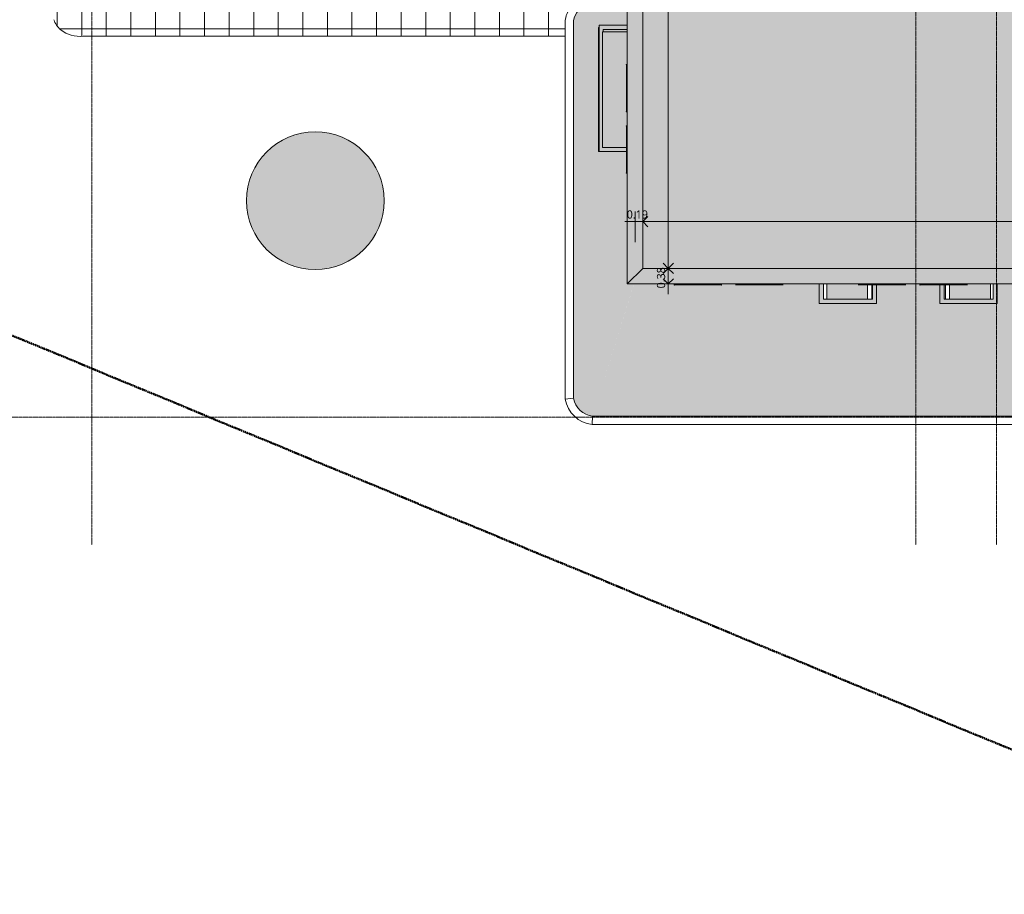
# Model space of a CAD drawing. Header units: millimetres. Extents: x -59616 to 35213, y -20402 to 53287.
# Tile 2 of 256: x -36055 to -12011, y -18022 to 3344. Entities that reach past the tile are written whole.
import ezdxf

# ---------------------------------------------------------------- set-up
doc = ezdxf.new("R2010")
doc.units = ezdxf.units.MM
doc.linetypes.add('Double tiret', pattern=[42.8625, 15.875, -4.7625, 6.35, -4.7625, 6.35, -4.7625])
doc.linetypes.add('Ligne de quadrillage', pattern=[22.225, 12.7, -3.175, 3.175, -3.175])
for name, color, linetype, lineweight in [('A-ANNO-DIMS', 211, 'Continuous', 9), ('A-ANNO-DIMS-100', 211, 'Continuous', 9), ('A-FLOR', 192, 'Continuous', 9), ('A-FLOR-PATT', 8, 'Continuous', 9), ('A-GENM', 13, 'Continuous', 9), ('A-GLAZ', 151, 'Continuous', 9), ('A-GLAZ-SILL', 1, 'Continuous', 9), ('A-WALL', 113, 'Continuous', 9), ('C-PROP-LINE', 91, 'Double tiret', 25), ('S-GRID', 1, 'Continuous', 9)]:
    doc.layers.add(name, color=color, linetype=linetype, lineweight=lineweight)
doc.styles.add('Trebuchet MS_B', font='txt', dxfattribs={"height": 200})
doc.dimstyles.new('Cotes_linéaires_rouge_2mm_1', dxfattribs={"dimscale": 304.8, "dimtxt": 206.190181, "dimasz": 0.410105, "dimexe": 0.82021, "dimexo": 0.0625, "dimgap": 0.065617, "dimtad": 1, "dimlfac": 0.001, "dimrnd": 0.01, "dimzin": 0, "dimdsep": 46, "dimtxsty": 'Trebuchet MS_B', "dimblk1": 'OPEN30', "dimblk2": 'OPEN30', "dimsah": 1, "dimcen": 0.09, "dimdle": 0.82021, "dimazin": 0, "dimtfac": 1, "dimtdec": 4, "dimtix": 1, "dimtmove": 0, "dimatfit": 3, "dimfxl": 1.64042, "dimfxlon": 1, "dimtvp": 1, "dimtolj": 1, "dimtzin": 0, "dimarcsym": 2})
doc.dimstyles.new('Cotes_linéaires_rouge_2mm_2', dxfattribs={"dimscale": 304.8, "dimtxt": 206.190181, "dimasz": 0, "dimexe": 0.82021, "dimexo": 0.0625, "dimgap": 0.065617, "dimtad": 1, "dimlfac": 0.001, "dimrnd": 0.01, "dimzin": 0, "dimdsep": 46, "dimtxsty": 'Trebuchet MS_B', "dimblk1": 'OPEN30', "dimblk2": 'NONE', "dimsah": 1, "dimcen": 0.09, "dimdle": 0.82021, "dimazin": 0, "dimtfac": 1, "dimtdec": 4, "dimtix": 1, "dimtmove": 0, "dimatfit": 3, "dimfxl": 1.64042, "dimfxlon": 1, "dimtvp": 1, "dimtolj": 1, "dimtzin": 0, "dimarcsym": 2})

# ---------------------------------------------------------------- blocks, each defined once
blk = doc.blocks.new('Fenêtre type 1 - 115 x 155 cm-1516674-Niveau Toiture')
at = {"layer": 'A-GLAZ-SILL'}
for p, q in [((-573, 167), (-575, 167)), ((-575, 152), (-575, 167)), ((-575, 167), (-573, 167)), ((-575, 140), (-575, 152)), ((-573, 167), (-573, 152)), ((573, 157), (-573, 157)), ((-573, 152), (-573, 140)), ((575, 167), (573, 167)), ((573, 167), (575, 167)), ((573, 152), (573, 167)), ((573, 153), (573, 157)), ((573, 140), (573, 152)), ((575, 167), (575, 152)), ((575, 152), (575, 140))]:
    blk.add_line(p, q, dxfattribs=at)
blk = doc.blocks.new('Modèles génériques 3 - Modèles génériques 3-1354348-Niveau Toiture')
at = {"layer": 'A-GENM'}
h = blk.add_hatch(color=256, dxfattribs=at)
h.paths.add_polyline_path([(3587, -15348), (3587, -15129), (3129, -15129), (3129, -15229), (3487, -15229), (3487, -16429), (3112, -16429), (3112, -16530), (3587, -16530), (3587, -16348)])
h.paths.add_polyline_path([(3587, -12183), (3112, -12183), (3112, -12283), (3487, -12283), (3487, -13483), (3129, -13483), (3129, -13583), (3587, -13583), (3587, -12567)])
for points in [[(-127, -21908), (-127, -21238), (-224, -21238), (-224, -21821), (-3049, -21821), (-3049, -21808), (-3107, -21808), (-3107, -21221), (-3208, -21221), (-3208, -21908), (-1255, -21908)], [(-3049, -21808), (-3049, -21221), (-3107, -21221), (-3107, -21808)]]:
    blk.add_hatch(color=256, dxfattribs=at).paths.add_polyline_path(points)
for p, q in [((3587, -12183), (3112, -12183)), ((3587, -13583), (3587, -12183)), ((3112, -12283), (3487, -12283)), ((3487, -12283), (3487, -12348)), ((3487, -13348), (3487, -13483)), ((3487, -13483), (3129, -13483)), ((3129, -13583), (3587, -13583)), ((3587, -15129), (3129, -15129)), ((3587, -16530), (3587, -15129)), ((3129, -15229), (3487, -15229)), ((3487, -15229), (3487, -15348)), ((3487, -16348), (3487, -16429)), ((3487, -16429), (3112, -16429)), ((3112, -16530), (3587, -16530)), ((-3208, -21221), (-3208, -21908)), ((-3107, -21808), (-3107, -21221)), ((-127, -21908), (-127, -21238)), ((-3049, -21808), (-3107, -21808)), ((-3208, -21908), (-127, -21908))]:
    blk.add_line(p, q, dxfattribs=at)
blk = doc.blocks.new('accortère2 - accortère-1436305-Niveau Toiture')
at = {"layer": 'A-GENM'}
for points in [[(3112, 10836), (2732, 10456), (2732, -20841), (3112, -21221), (3112, 10456)], [(3112, -21221), (2732, -20841), (-25479, -20841), (-25859, -21221), (2732, -21221)]]:
    blk.add_hatch(color=9, dxfattribs=at).paths.add_polyline_path(points)
for p, q in [((3112, 10836), (3112, -21221)), ((2732, 10456), (2732, -20841)), ((2732, -20841), (-25479, -20841)), ((3112, -21221), (2732, -20841)), ((3112, -21221), (-25859, -21221))]:
    blk.add_line(p, q, dxfattribs=at)
blk = doc.blocks.new('Family - ___-384955-Niveau Toiture')
at = {"layer": 'C-PROP-LINE', "color": 10, "lineweight": 50}
blk.add_line((18022, -3301), (3090, -39329), dxfattribs=at)
blk = doc.blocks.new('DIMBLOCK2-Niveau Toiture')
at = {"layer": 'A-ANNO-DIMS-100'}
for p, q in [((-20841, -2090), (-20841, -1340)), ((10456, -2090), (10456, -1340)), ((10456, -1590), (-20841, -1590)), ((-20841, -1590), (-20841, -2090)), ((10456, -1590), (10456, -2090))]:
    blk.add_line(p, q, dxfattribs=at)
at = {"layer": 'A-ANNO-DIMS-100', "lineweight": 25}
for p, q in [((-20841, -1590), (-20716, -1465)), ((-20841, -1590), (-20716, -1715)), ((10456, -1590), (10331, -1465)), ((10456, -1590), (10331, -1715)), ((10456, -1590), (10581, -1465)), ((10456, -1590), (10581, -1715))]:
    blk.add_line(p, q, dxfattribs=at)
at = {"layer": 'A-ANNO-DIMS-100', "color": 0, "insert": (-5572, -1314), "char_height": 200, "width": 910.03, "attachment_point": 1, "line_spacing_factor": 1.048425, "style": 'Trebuchet MS_B'}
blk.add_mtext('31.30', dxfattribs=at)
blk = doc.blocks.new('_Open30')
at = {"color": 0, "linetype": 'ByBlock', "lineweight": -2}
for p, q in [((-1, 0.27), (0, 0)), ((0, 0), (-1, -0.27)), ((0, 0), (-1, 0))]:
    blk.add_line(p, q, dxfattribs=at)
blk = doc.blocks.new('DIMBLOCK3-Niveau Toiture')
at = {"layer": 'A-ANNO-DIMS-100'}
for p, q in [((-21026, -2090), (-21026, -1340)), ((-20841, -2090), (-20841, -1340)), ((-20841, -1590), (-21276, -1590)), ((-21026, -1590), (-21026, -2090)), ((-20841, -1590), (-20841, -2090))]:
    blk.add_line(p, q, dxfattribs=at)
at = {"layer": 'A-ANNO-DIMS-100', "lineweight": 25}
for q in [(-20716, -1465), (-20716, -1715)]:
    blk.add_line((-20841, -1590), q, dxfattribs=at)
at = {"layer": 'A-ANNO-DIMS-100', "color": 0, "insert": (-21231, -1314), "char_height": 200, "width": 712.93, "attachment_point": 1, "line_spacing_factor": 1.048425, "style": 'Trebuchet MS_B'}
blk.add_mtext('0.19', dxfattribs=at)
blk = doc.blocks.new('_None')
blk = doc.blocks.new('DIMBLOCK17-Niveau Toiture')
at = {"layer": 'A-ANNO-DIMS-100', "lineweight": 25}
for p, q in [((-20218, 25479), (-20343, 25604)), ((-20218, 25479), (-20093, 25604)), ((-20218, 25479), (-20343, 25354)), ((-20218, 25479), (-20093, 25354)), ((-20218, -2732), (-20343, -2607)), ((-20218, -2732), (-20093, -2607)), ((-20218, -2732), (-20343, -2857)), ((-20218, -2732), (-20093, -2857))]:
    blk.add_line(p, q, dxfattribs=at)
at = {"layer": 'A-ANNO-DIMS-100'}
for p, q in [((-19718, 25479), (-20468, 25479)), ((-20218, 25479), (-20218, -2732)), ((-20218, 25479), (-19718, 25479)), ((-19718, -2732), (-20468, -2732)), ((-20218, -2732), (-19718, -2732))]:
    blk.add_line(p, q, dxfattribs=at)
at = {"layer": 'A-ANNO-DIMS-100', "color": 0, "insert": (-20494, 10994), "char_height": 200, "width": 910.03, "attachment_point": 1, "rotation": 90, "line_spacing_factor": 1.048425, "style": 'Trebuchet MS_B'}
blk.add_mtext('28.21', dxfattribs=at)
blk = doc.blocks.new('DIMBLOCK18-Niveau Toiture')
at = {"layer": 'A-ANNO-DIMS-100', "lineweight": 25}
for p, q in [((-20218, -2732), (-20343, -2607)), ((-20218, -2732), (-20093, -2607)), ((-20218, -2732), (-20343, -2857)), ((-20218, -2732), (-20093, -2857)), ((-20218, -3112), (-20343, -2987)), ((-20218, -3112), (-20093, -2987))]:
    blk.add_line(p, q, dxfattribs=at)
at = {"layer": 'A-ANNO-DIMS-100'}
for p, q in [((-19718, -2732), (-20468, -2732)), ((-20218, -2732), (-20218, -3362)), ((-20218, -2732), (-19718, -2732)), ((-19718, -3112), (-20468, -3112)), ((-20218, -3112), (-19718, -3112))]:
    blk.add_line(p, q, dxfattribs=at)
at = {"layer": 'A-ANNO-DIMS-100', "color": 0, "insert": (-20494, -3220), "char_height": 200, "width": 712.93, "attachment_point": 1, "rotation": 90, "line_spacing_factor": 1.048425, "style": 'Trebuchet MS_B'}
blk.add_mtext('0.38', dxfattribs=at)

msp = doc.modelspace()

# ---------------------------------------------------------------- hatches: boundary and pattern name
at = {"layer": 'A-FLOR-PATT'}
h = msp.add_hatch(dxfattribs=at)
h.set_pattern_fill('FP_7', color=256, style=0, pattern_type=2)
h.set_pattern_definition([(270, (-38141.15, 15723.1), (600, 4e-14), []), (0, (-38141.15, 15723.1), (0, 600), [])])
h.paths.add_polyline_path([(-34591.818, 2935.229), (-34509.054, 2940.527), (-22732.874, 2940.527), (-22732.874, 3333.419), (-22713.431, 3421.196), (-22681.78, 3509.46), (-22643.549, 3586.512), (-22594.136, 3661.621), (-22531.124, 3735.948), (-27561.928, 3735.948), (-27561.928, 3705.948), (-34549.054, 3706.094), (-34549.054, 4581.086), (-34554.054, 4581.086), (-34554.054, 5711.086), (-34549.054, 5711.086), (-34549.054, 15982.67), (-34519.054, 15982.67), (-34519.054, 17802.67), (-34549.054, 17802.67), (-34549.054, 27858.097), (-34519.054, 27858.097), (-34519.054, 28813.097), (-38559.054, 28813.097), (-38559.054, 28783.097), (-39252.912, 28783.097), (-39252.912, 28823.097), (-39267.912, 28823.097), (-39267.912, 28783.097), (-41252.054, 28783.097), (-41252.054, 28823.097), (-41267.054, 28823.097), (-41267.054, 28783.097), (-43152.912, 28783.097), (-43152.912, 28823.097), (-43167.912, 28823.097), (-43167.912, 28783.097), (-45152.054, 28783.097), (-45152.054, 28823.097), (-45167.054, 28823.097), (-45167.054, 28783.097), (-47110.412, 28783.097), (-47110.412, 28823.097), (-47125.412, 28823.097), (-47125.412, 28783.097), (-49109.554, 28783.097), (-49109.554, 28823.097), (-49124.554, 28823.097), (-49124.554, 28783.097), (-53741.152, 28783.097), (-53741.152, 27723.097), (-35334.555, 27723.097), (-35334.509, 12237.292), (-35318.198, 3843.138), (-35312.849, 3715.303), (-35294.913, 3588.619), (-35264.565, 3464.323), (-35222.103, 3343.627), (-35193.39, 3273.71), (-35154.781, 3208.731), (-35107.104, 3150.082), (-35051.379, 3099.018), (-34984.493, 3049.986), (-34912.378, 3009.031), (-34836.004, 2976.704), (-34756.401, 2953.44), (-34674.639, 2939.553)])
h = msp.add_hatch(dxfattribs=at)
h.set_pattern_fill('FP_1', color=256, style=0, pattern_type=2)
h.set_pattern_definition([(228.013, (-1618.817, 26787.36), (-4063.98296, -4572.014467), [68.344, -6766.097]), (184.97, (-1664.537, 26736.56), (6095.998235, 508.027554), [117.281, -11610.81]), (132.51, (-1781.377, 26726.4), (5079.95691, -5588.039916), [82.696, -8186.944]), (267.274, (-1979.497, 26599.4), (507.94474, 10160.002387), [106.801, -10573.287]), (292.834, (-1984.577, 26492.72), (-2540.036433, 6095.984792), [104.727, -10367.961]), (357.274, (-1943.937, 26396.2), (-10160.002387, 507.94474), [106.801, -10573.287]), (37.694, (-1837.257, 26391.119), (-6604.021272, -5079.971602), [141.239, -13982.623]), (72.255, (-1725.497, 26477.479), (3556.064373, 11175.979774), [133.344, -13201.051]), (121.43, (-1684.857, 26604.48), (-4064.050451, 6603.968875), [107.163, -10609.109]), (175.236, (-1740.737, 26695.92), (5587.99703, -508.03486), [122.343, -5994.788]), (222.397, (-1862.657, 26706.079), (-6096.042793, -5587.9536466), [158.216, -15663.355]), (138.814, (-1476.577, 26594.32), (-3555.99644, 3048.00451), [54.001, -5346.113]), (171.469, (-1517.217, 26629.88), (6603.995273, -1016.026947), [102.736, -10170.928]), (225, (-1618.8, 26645.12), (6e-14, -507.9997), [71.842, -646.578]), (203.199, (-1654.38, 26706.08), (2539.99304, 1016.01901), [38.688, -3830.124]), (291.801, (-1689.94, 26690.84), (-507.98935, 1524.0036), [54.713, -2680.951]), (30.964, (-1669.62, 26640.04), (1523.9959, 1016.00628), [88.864, -2873.26]), (161.565, (-1593.42, 26685.76), (1015.9995, -508.0012), [64.257, -1542.18]), (16.389, (-1984.577, 26690.84), (5080.014183, 1523.951934), [90.018, -8911.765]), (70.346, (-1898.217, 26716.24), (-2032.017584, -5587.994288), [75.52, -7476.443]), (293.199, (-1593.42, 26787.36), (-1016.01901, 2539.99304), [77.376, -3791.437]), (343.61, (-1562.937, 26716.24), (-5079.987584, 1524.040597), [90.018, -8911.765]), (339.444, (-1984.577, 26375.88), (-2540.00121, 1015.99825), [86.807, -4253.547]), (294.775, (-1903.297, 26345.4), (-2539.986605, 5588.006294), [72.734, -7200.719]), (66.801, (-1588.34, 26279.36), (1016.01901, 2539.99304), [77.376, -3791.437]), (17.354, (-1557.857, 26350.48), (-6604.00137, -2031.997042), [85.157, -8430.475]), (69.444, (-1837.257, 26279.36), (-1015.99825, -2540.00121), [43.404, -4296.951]), (101.31, (-1618.82, 26279.36), (-508.0024, 2031.99947), [25.903, -2564.399]), (165.964, (-1623.9, 26304.76), (1524.00192, -507.99336), [104.727, -1989.811]), (186.009, (-1725.497, 26330.16), (5079.999491, 507.999348), [97.053, -9608.273]), (303.69, (-1669.62, 26594.32), (-507.9988, 1016.00085), [73.265, -1758.355]), (353.157, (-1628.977, 26533.36), (8635.996029, -1016.034418), [127.911, -12663.202]), (60.945, (-1501.977, 26518.12), (-2032.025305, -3555.98588), [52.302, -5177.878]), (90, (-1476.6, 26563.84), (-508, 508), [30.48, -477.52]), (120.256, (-1735.657, 26345.4), (2031.972207, -3556.015085), [70.573, -6986.788]), (48.013, (-1771.217, 26406.36), (4063.98296, 4572.014467), [136.689, -6697.752]), (0, (-1679.8, 26507.96), (508, 508), [132.08, -375.92]), (325.305, (-1547.697, 26507.96), (-5080.009366, 3555.98659), [80.322, -7951.863]), (254.055, (-1481.66, 26462.24), (-507.98612, -2032.00347), [73.966, -3624.33]), (207.646, (-1501.977, 26391.12), (-9651.997681, -5080.003305), [120.429, -11922.493]), (175.426, (-1608.657, 26335.24), (-6603.999606, 508.009387), [127.406, -12613.17])])
h.paths.add_polyline_path([(-20839.115, -2732.468), (10455.885, -2732.468), (10455.885, 25478.989), (9974.237, 25478.989), (9974.237, 25328.989), (10040.382, 25328.989), (10040.382, 25168.989), (9974.237, 25168.989), (9974.237, 23387.216), (9907.368, 23386.318), (9462.585, 23129.764), (9492.73, 23077.55), (9354.166, 22997.55), (9323.988, 23049.82), (7002.493, 21710.768), (7033.218, 21657.55), (6894.654, 21577.55), (6863.897, 21630.824), (4525.077, 20281.778), (4556.386, 20227.55), (4417.822, 20147.55), (4386.48, 20201.835), (2217.35, 18950.667), (2262.025, 18873.288), (2123.461, 18793.288), (2078.753, 18870.724), (-1296.488, 16923.864), (-1263.975, 16867.55), (-1402.539, 16787.55), (-1435.084, 16843.92), (-2366.992, 16306.39), (-2236.237, 16079.916), (-2686.57, 15819.916), (-2817.431, 16046.574), (-3194.443, 15829.111), (-3174.036, 15803.281), (-3124.313, 15720.253), (-3085.69, 15631.516), (-3057.454, 15529.727), (-3044.115, 15437.383), (-3044.115, 9732.733), (-3060.781, 9630.104), (-3086.249, 9542.563), (-3126.372, 9451.645), (-3175.907, 9369.643), (-3236.786, 9293.36), (-3307.05, 9225.624), (-3385.511, 9167.579), (-3470.841, 9120.208), (-3561.597, 9084.312), (-3656.245, 9060.498), (-3756.393, 9049.169), (-8423.453, 9049.169), (-8517.585, 9059.989), (-8609.603, 9082.584), (-8698.04, 9116.595), (-8781.487, 9161.479), (-8858.612, 9216.52), (-8930.068, 9283.083), (-8989.101, 9353.418), (-9040.385, 9433.092), (-9081.219, 9518.593), (-9110.954, 9608.558), (-9129.115, 9701.553), (-9129.115, 15421.203), (-9118.219, 15511.599), (-9096.825, 15599.03), (-9064.874, 15683.736), (-9022.955, 15763.978), (-8971.678, 15838.589), (-8911.789, 15906.481), (-8844.161, 15966.667), (-8762.089, 16022.331), (-8689.719, 16060.543), (-8597.067, 16094.882), (-8511.801, 16115.455), (-8423.506, 16125.937), (-7541.17, 16125.937), (-7541.17, 16388.144), (-7109.551, 16388.144), (-7109.551, 16125.937), (-6016.17, 16125.937), (-6016.17, 16388.144), (-5584.551, 16388.144), (-5584.551, 16125.937), (-3744.165, 16125.937), (-3648.176, 16113.599), (-3554.574, 16089.011), (-3464.914, 16052.581), (-3374.172, 16000.021), (-3303.298, 15946.805), (-3267.354, 15911.734), (-2871.505, 16140.231), (-3009.561, 16379.351), (-2559.227, 16639.351), (-2420.992, 16399.921), (-1489.084, 16937.451), (-1527.539, 17004.057), (-1388.975, 17084.057), (-1350.488, 17017.394), (2024.753, 18964.254), (1998.461, 19009.794), (2137.025, 19089.794), (2163.35, 19044.198), (4332.48, 20295.366), (4292.822, 20364.057), (4431.386, 20444.057), (4471.077, 20375.309), (6809.897, 21724.355), (6769.654, 21794.057), (6908.218, 21874.057), (6948.493, 21804.298), (9269.988, 23143.351), (9229.166, 23214.057), (9367.73, 23294.057), (9408.585, 23223.295), (9866.237, 23487.271), (9866.237, 25168.989), (9790.382, 25168.989), (9790.382, 25328.989), (9866.237, 25328.989), (9866.237, 25478.989), (-20839.115, 25478.989), (-20839.115, -2179.714)])
h.paths.add_polyline_path([(-9084.821, 3126.945), (-9099.52, 3488.968), (-9175.83, 3487.202), (-9182.966, 3795.71), (-9112.041, 3797.351), (-9125.095, 4118.867), (-9035.126, 4122.52), (-9022.008, 3799.434), (-8537.395, 3810.643), (-8550.857, 4142.183), (-8460.888, 4145.836), (-8447.362, 3812.726), (-8363.186, 3814.673), (-8356.049, 3506.165), (-8434.841, 3504.343), (-8420.613, 3153.914), (-8510.582, 3150.261), (-8524.874, 3502.26), (-9009.487, 3491.05), (-8994.852, 3130.598)])
h.paths.add_polyline_path([(-10413.115, 3326.865), (-10446.74, 3687.622), (-10522.854, 3681.866), (-10546.126, 3989.578), (-10475.384, 3994.928), (-10505.248, 4315.32), (-10415.593, 4323.676), (-10385.584, 4001.72), (-9902.221, 4038.277), (-9933.016, 4368.657), (-9843.361, 4377.014), (-9812.421, 4045.068), (-9728.462, 4051.418), (-9705.189, 3743.707), (-9783.777, 3737.763), (-9751.228, 3388.559), (-9840.883, 3380.202), (-9873.578, 3730.971), (-10356.94, 3694.414), (-10323.46, 3335.222)])
h.paths.add_polyline_path([(-5106.815, 4280.165), (-5106.815, 5405.565), (-3981.415, 5405.565), (-3981.415, 4280.165), (-5068.715, 4280.165)])
h.paths.add_polyline_path([(-4891.553, 5859.164), (-5856.553, 5859.164), (-5856.553, 6524.164), (-4891.553, 6524.164), (-4891.553, 5878.782)])
h.paths.add_polyline_path([(17.332, 7569.599), (-1458.068, 7569.599), (-1458.068, 8820.18), (-1459.267, 8838.089), (-1458.068, 8838.575), (-1458.068, 9044.999), (17.332, 9044.999), (17.332, 7570.193)])
h.paths.add_polyline_path([(-9575.043, 8118.58), (-9737.935, 8119.018), (-9737.935, 8968.58), (-8887.935, 8968.58), (-8887.935, 8118.58), (-8917.935, 8118.58)])
h.paths.add_polyline_path([(-214.923, 12603.88), (-1610.323, 12603.88), (-1610.323, 13854.461), (-1611.523, 13872.37), (-1610.323, 13872.856), (-1610.323, 14079.28), (-134.923, 14079.28), (-134.923, 12603.88), (-207.997, 12603.88)])
h.paths.add_polyline_path([(6055.177, 14399.312), (4579.777, 14399.312), (4579.777, 15874.712), (6055.177, 15874.712), (6055.177, 14437.412)])
h.paths.add_polyline_path([(-5712.244, 16125.937), (-5712.154, 16125.937), (-5710.268, 16128.394), (-5700.278, 16152.512), (-5697.113, 16180.235), (-5700.278, 16204.276), (-5710.949, 16229.282), (-5727.182, 16249.889), (-5748.647, 16265.733), (-5773.071, 16275.261), (-5797.715, 16278.283), (-5822.752, 16274.987), (-5847.614, 16264.426), (-5867.581, 16249.105), (-5883.473, 16228.394), (-5893.602, 16203.222), (-5896.628, 16176.554), (-5893.463, 16152.512), (-5881.497, 16125.937), (-5718.697, 16125.937)])
h.paths.add_polyline_path([(-7392.581, 16125.937), (-7237.154, 16125.937), (-7235.268, 16128.394), (-7225.278, 16152.512), (-7222.113, 16180.235), (-7225.278, 16204.276), (-7235.949, 16229.282), (-7254.495, 16251.665), (-7273.647, 16265.733), (-7298.071, 16275.261), (-7321.87, 16278.394), (-7347.752, 16274.987), (-7371.87, 16264.997), (-7392.581, 16249.105), (-7408.473, 16228.394), (-7418.602, 16203.222), (-7421.628, 16176.554), (-7418.463, 16152.512), (-7406.497, 16125.937), (-7400.044, 16125.937)])
h.paths.add_polyline_path([(-4526.44, 16766.594), (-5741.44, 16766.594), (-5741.44, 17981.594), (-4526.44, 17981.594), (-4526.44, 16767.808)])
h.paths.add_polyline_path([(-7996.539, 21015.459), (-8011.752, 21178.669), (-8037.183, 21176.746), (-8041.708, 21236.575), (-8091.566, 21232.804), (-8100.509, 21351.057), (-8050.651, 21354.828), (-8056.685, 21434.6), (-8035.754, 21436.183), (-8049.598, 21584.704), (-7959.943, 21593.06), (-7945.954, 21442.974), (-7907.112, 21445.912), (-7910.883, 21495.77), (-7497.023, 21527.07), (-7507.108, 21635.269), (-7417.453, 21643.625), (-7402.581, 21484.07), (-7378.471, 21485.894), (-7358.969, 21228.039), (-7378.579, 21226.556), (-7364.395, 21074.381), (-7454.049, 21066.024), (-7468.379, 21219.765), (-7921.951, 21185.461), (-7906.885, 21023.816), (-7959.943, 21018.87)])
for points in [[(-21921.253, 123.989), (-21921.253, 3148.989), (-21907.669, 3148.989), (-21907.669, 3208.026), (-21221.253, 3208.026), (-21221.253, 3735.948), (-22151.755, 3735.948), (-22205.755, 3717.994), (-22274.819, 3683.799), (-22338.333, 3640.14), (-22397.091, 3585.366), (-22444.972, 3526.026), (-22484.049, 3460.538), (-22513.546, 3390.201), (-22532.874, 3316.408), (-22137.991, 1255.276)], [(-22532.874, -5905.502), (-21921.253, 123.989), (-22532.874, 3316.408), (-22532.874, -5614.704)], [(-28837.072, -2760.053), (-28694.425, -2753.993), (-28552.805, -2735.858), (-28413.233, -2705.778), (-28276.715, -2663.97), (-28144.235, -2610.735), (-28016.746, -2546.456), (-27895.168, -2471.598), (-27780.377, -2386.698), (-27673.198, -2292.37), (-27574.406, -2189.292), (-27484.711, -2078.207), (-27404.76, -1959.915), (-27335.129, -1835.27), (-27276.319, -1705.168), (-27228.755, -1570.547), (-27192.778, -1432.378), (-27168.649, -1291.656), (-27156.541, -1149.394), (-27156.541, -1006.618), (-27168.649, -864.356), (-27192.778, -723.633), (-27228.755, -585.464), (-27276.319, -450.843), (-27335.129, -320.742), (-27404.76, -196.096), (-27484.711, -77.805), (-27574.406, 33.28), (-27673.198, 136.359), (-27780.377, 230.687), (-27895.168, 315.587), (-28016.746, 390.445), (-28144.235, 454.724), (-28276.715, 507.959), (-28413.233, 549.767), (-28552.805, 579.847), (-28694.425, 597.982), (-28837.072, 604.041), (-28979.72, 597.982), (-29121.339, 579.847), (-29260.911, 549.767), (-29397.429, 507.959), (-29529.909, 454.724), (-29657.398, 390.445), (-29778.976, 315.587), (-29893.768, 230.687), (-30000.946, 136.359), (-30099.738, 33.28), (-30189.433, -77.805), (-30269.384, -196.096), (-30339.015, -320.742), (-30397.825, -450.843), (-30445.39, -585.464), (-30481.366, -723.633), (-30505.495, -864.356), (-30517.604, -1006.618), (-30517.604, -1149.394), (-30505.495, -1291.656), (-30481.366, -1432.378), (-30445.39, -1570.547), (-30397.825, -1705.168), (-30339.015, -1835.27), (-30269.384, -1959.915), (-30189.433, -2078.207), (-30099.738, -2189.292), (-30000.946, -2292.37), (-29893.768, -2386.698), (-29778.976, -2471.598), (-29657.398, -2546.456), (-29529.909, -2610.735), (-29397.429, -2663.97), (-29260.911, -2705.778), (-29121.339, -2735.858), (-28979.72, -2753.993)], [(-22532.874, -5905.502), (-21059.442, -3112.468), (-21221.253, -3112.468), (-21221.253, -2445.177), (-21921.253, 123.989), (-22513.636, -5715.843)], [(-22063.555, -6344.238), (-21055.208, -3112.468), (-21059.442, -3112.468), (-22532.874, -5905.502), (-22513.634, -5979.39), (-22484.192, -6049.839), (-22445.126, -6115.448), (-22397.241, -6174.914), (-22341.46, -6227.055), (-22271.894, -6274.387), (-22210.804, -6305.396), (-22138.567, -6330.015), (-22074.333, -6342.195)], [(-21955.634, -6344.238), (-18360.752, -6344.238), (-21025.638, -3112.468), (-21054.062, -3112.468), (-22063.555, -6344.238), (-21971.322, -6344.238)], [(-18360.752, -6344.238), (-16448.247, -3587.468), (-16530.177, -3587.468), (-16530.177, -3559.634), (-17797.839, -3128.968), (-17925.61, -3128.968), (-17983.895, -3559.634)], [(-18360.752, -6344.238), (-15248.247, -3587.468), (-16448.247, -3587.468), (-16530.177, -3705.566)], [(-11616.791, -6344.238), (-15248.247, -3587.468), (-18360.752, -6344.238), (-12566.638, -6344.238)]]:
    msp.add_hatch(color=256, dxfattribs=at).paths.add_polyline_path(points)
h = msp.add_hatch(color=256, dxfattribs=at)
h.paths.add_polyline_path([(-12348.247, -3487.468), (-12348.247, -3112.468), (-12919.823, -3112.468), (-12919.823, -3124.753), (-12921.254, -3125.472), (-12920.342, -3127.594), (-12921.103, -3128.968), (-12919.823, -3129.801), (-12921.823, -3131.674), (-12921.823, -3128.968), (-13348.247, -3128.968), (-13348.247, -3487.468), (-12566.638, -3487.468)])
h.paths.add_polyline_path([(-16348.247, -3487.468), (-15348.247, -3487.468), (-15348.247, -3128.968), (-15567.823, -3128.341), (-15567.823, -3124.753), (-15569.823, -3124.23), (-15569.823, -3112.468), (-16348.247, -3112.468), (-16348.247, -3324.711)])
h.paths.add_polyline_path([(-12921.823, -3134.849), (-12921.823, -3131.674), (-12919.823, -3132.325)])
h.paths.add_polyline_path([(-21525.336, 223.989), (-21237.753, 223.989), (-21237.126, 744.58), (-21233.538, 744.58), (-21233.015, 746.58), (-21221.253, 746.58), (-21221.253, 1096.58), (-21233.538, 1096.58), (-21234.257, 1098.01), (-21236.379, 1097.098), (-21237.753, 1097.86), (-21238.586, 1096.58), (-21240.459, 1098.58), (-21237.753, 1098.58), (-21237.126, 2244.58), (-21233.538, 2244.58), (-21233.015, 2246.58), (-21221.253, 2246.58), (-21221.253, 3048.989), (-21821.253, 3048.989), (-21821.253, 223.989)])
h.paths.add_polyline_path([(-21241.11, 1096.58), (-21243.634, 1098.58), (-21240.459, 1098.58)])
h = msp.add_hatch(color=256, dxfattribs=at)
h.paths.add_polyline_path([(-21221.253, -2445.177), (-21221.253, -403.42), (-21233.538, -403.42), (-21234.257, -401.99), (-21236.379, -402.902), (-21237.753, -402.14), (-21238.586, -403.42), (-21240.459, -401.42), (-21237.753, -401.42), (-21237.753, 123.989), (-21921.253, 123.989), (-21293.581, -2179.714)])
h.paths.add_polyline_path([(-21241.11, -403.42), (-21243.634, -401.42), (-21240.459, -401.42)])
h = msp.add_hatch(color=256, dxfattribs=at)
h.paths.add_polyline_path([(-18360.752, -6344.238), (-17925.61, -3128.968), (-18567.823, -3128.341), (-18567.823, -3124.753), (-18569.823, -3124.23), (-18569.823, -3112.468), (-18919.823, -3112.468), (-18919.823, -3124.753), (-18921.254, -3125.472), (-18920.342, -3127.594), (-18921.103, -3128.968), (-18919.823, -3129.801), (-18921.823, -3131.674), (-18921.823, -3128.968), (-20067.823, -3128.341), (-20067.823, -3124.753), (-20069.823, -3124.23), (-20069.823, -3112.468), (-21025.638, -3112.468), (-18539.103, -6127.948)])
h.paths.add_polyline_path([(-18921.823, -3134.849), (-18921.823, -3131.674), (-18919.823, -3132.325)])
h = msp.add_hatch(color=256, dxfattribs=at)
h.paths.add_polyline_path([(-16530.177, -3559.634), (-16530.177, -3112.468), (-17419.823, -3112.468), (-17419.823, -3124.753), (-17421.254, -3125.472), (-17420.342, -3127.594), (-17421.103, -3128.968), (-17419.823, -3129.801), (-17421.823, -3131.674), (-17421.823, -3128.968), (-17797.839, -3128.968), (-16742.596, -3487.468)])
h.paths.add_polyline_path([(-17421.823, -3134.849), (-17421.823, -3131.674), (-17419.823, -3132.325)])
h = msp.add_hatch(color=256, dxfattribs=at)
h.paths.add_polyline_path([(-11616.791, -6344.238), (-11537.502, -6325.706), (-11461.888, -6295.496), (-11391.657, -6254.292), (-11326.658, -6201.119), (-11273.537, -6142.855), (-11228.317, -6075.141), (-11193.759, -6001.412), (-11170.645, -5923.336), (-11159.496, -5842.678), (-11159.496, -3841.138), (-11269.496, -3841.138), (-11269.496, -3112.468), (-12182.916, -3112.468), (-12182.916, -3587.468), (-13582.916, -3587.468), (-13582.916, -3128.968), (-14067.823, -3128.197), (-14067.823, -3124.753), (-14069.823, -3123.849), (-14069.823, -3112.468), (-14419.823, -3112.468), (-14419.823, -3124.753), (-14420.95, -3125.854), (-14420.342, -3127.594), (-14421.103, -3128.968), (-14419.823, -3129.801), (-14421.823, -3131.674), (-14421.823, -3128.968), (-15128.847, -3128.968), (-15128.847, -3587.468), (-15248.247, -3587.468), (-11641.204, -6325.706)])
h.paths.add_polyline_path([(-15248.247, -3487.468), (-15228.847, -3487.468), (-15228.847, -3128.968), (-15248.247, -3128.968), (-15248.247, -3468.069)])
h.paths.add_polyline_path([(-13482.916, -3487.468), (-13448.247, -3487.468), (-13448.247, -3128.968), (-13482.916, -3128.968), (-13482.916, -3324.711)])
h.paths.add_polyline_path([(-14421.823, -3134.849), (-14421.823, -3131.674), (-14419.823, -3132.325)])

# ---------------------------------------------------------------- linework, layer by layer
at = {"layer": 'A-FLOR'}
for p, q in [((-20839.115, 25478.989), (-20839.115, -2732.468)), ((-21921.253, 123.989), (-21921.253, 3148.989)), ((-21921.253, 3148.989), (-21907.669, 3148.989)), ((-34509.054, 2940.527), (-22732.874, 2940.527)), ((-21221.253, 3048.989), (-21821.253, 3048.989)), ((-21821.253, 3048.989), (-21821.253, 223.989)), ((-21921.253, 123.989), (-21237.594, 123.989)), ((-21821.253, 223.989), (-21237.381, 223.989)), ((-16348.247, -3112.468), (-16348.247, -3487.468)), ((-12348.247, -3487.468), (-12348.247, -3112.468)), ((-15348.247, -3487.468), (-15348.247, -3128.719)), ((-15248.247, -3128.679), (-15248.247, -3487.468)), ((-13448.247, -3487.468), (-13448.247, -3128.809)), ((-13348.247, -3128.809), (-13348.247, -3487.468)), ((-16348.247, -3487.468), (-15348.247, -3487.468)), ((-13348.247, -3487.468), (-12348.247, -3487.468))]:
    msp.add_line(p, q, dxfattribs=at)
for centre, radius, start, end in [((-34731.184, 3504.379), 516.568, 198.1311313, 231.6948135), ((-34596.024, 3650.044), 714.827, 230.4304507, 276.9881945), ((-28837.072, -1078.006), 1682.047, 90, 270), ((-28837.072, -1078.006), 1682.047, 270, 90)]:
    msp.add_arc(centre, radius, start, end, dxfattribs=at)
at = {"layer": 'A-WALL'}
for p, q in [((-22732.874, -5922.513), (-22732.874, 3333.419)), ((-22532.874, 3316.408), (-22532.874, -5905.502)), ((-22732.874, -5922.513), (-22532.874, -5905.502)), ((-22074.333, -6544.238), (-22063.555, -6344.238)), ((-22063.555, -6344.238), (-11616.791, -6344.238)), ((-11602.542, -6544.238), (-22074.333, -6544.238))]:
    msp.add_line(p, q, dxfattribs=at)
for centre, radius, start, end in [((-22000.414, 3217.217), 741.62, 135.5801546, 170.9853641), ((-22000.414, 3217.217), 541.62, 106.2667678, 169.4474487), ((-22000.414, -5806.311), 741.62, 189.0146359, 264.2797073), ((-22000.414, -5806.311), 541.62, 190.5525513, 263.3053439)]:
    msp.add_arc(centre, radius, start, end, dxfattribs=at)
at = {"layer": 'S-GRID', "linetype": 'Ligne de quadrillage', "lineweight": 18}
for p, q in [((-34290.491, -9486.555), (-34290.491, 51986.924)), ((-14169.115, -9486.555), (-14169.115, 51986.924)), ((-12204.115, -9486.555), (-12204.115, 51986.924)), ((-59615.653, -6364.063), (32789.124, -6364.063))]:
    msp.add_line(p, q, dxfattribs=at)

# ---------------------------------------------------------------- block references
at = {"layer": 'A-GENM', "rotation": 270.0000000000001}
for name in ['accortère2 - accortère-1436305-Niveau Toiture', 'Modèles génériques 3 - Modèles génériques 3-1354348-Niveau Toiture']:
    msp.add_blockref(name, (0, 0), dxfattribs=at)
at = {"layer": 'A-GLAZ'}
for p, rotation in [((-21081.253, 1671.58), 90.0000000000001), ((-21081.253, 171.58), 90.0000000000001), ((-19494.823, -2972.468), 180), ((-17994.823, -2972.468), 180), ((-14994.823, -2972.468), 180), ((-13494.823, -2972.468), 180)]:
    msp.add_blockref('Fenêtre type 1 - 115 x 155 cm-1516674-Niveau Toiture', p, dxfattribs=dict(at, rotation=rotation))
at = {"layer": 'C-PROP-LINE', "color": 10, "lineweight": 50, "rotation": 270.0000000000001}
msp.add_blockref('Family - ___-384955-Niveau Toiture', (0, 0), dxfattribs=at)

# ---------------------------------------------------------------- dimensions: what is measured, and where the dimension line sits
at = {"layer": 'A-ANNO-DIMS'}
for base, p1, p2, angle, dimstyle, override, picture, middle in [((-20217.644, -2732.468), (-19717.644, 25478.989), (-19717.644, -2732.468), 90, 'Cotes_linéaires_rouge_2mm_1', {"dimpost": '<>', "dimfxl": 28211.457441}, 'DIMBLOCK17-Niveau Toiture', (-20341.415, 11373.26)), ((-21026.253070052, -1590.260383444), (-20841.253069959, -2090.260383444), (-21026.253070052, -2090.260383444), 0, 'Cotes_linéaires_rouge_2mm_2', {"dimpost": '<>', "dimfxl": 185}, 'DIMBLOCK3-Niveau Toiture', (-20933.753070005, -1466.489343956)), ((-20841.253, -1590.26), (10455.885, -2090.26), (-20841.253, -2090.26), 0, 'Cotes_linéaires_rouge_2mm_1', {"dimpost": '<>', "dimfxl": 31297.137929}, 'DIMBLOCK2-Niveau Toiture', (-5192.684, -1466.489)), ((-20217.644, -3112.468), (-19717.644, -2732.468), (-19717.644, -3112.468), 90, 'Cotes_linéaires_rouge_2mm_1', {"dimpost": '<>', "dimfxl": 380}, 'DIMBLOCK18-Niveau Toiture', (-20341.415, -2922.468))]:
    dim = msp.add_linear_dim(base=base, p1=p1, p2=p2, angle=angle, dimstyle=dimstyle, override=override, dxfattribs=at)
    dim.commit()
    dim.dimension.update_dxf_attribs({"geometry": picture, "text_midpoint": middle})

doc.saveas('drawing.dxf')
